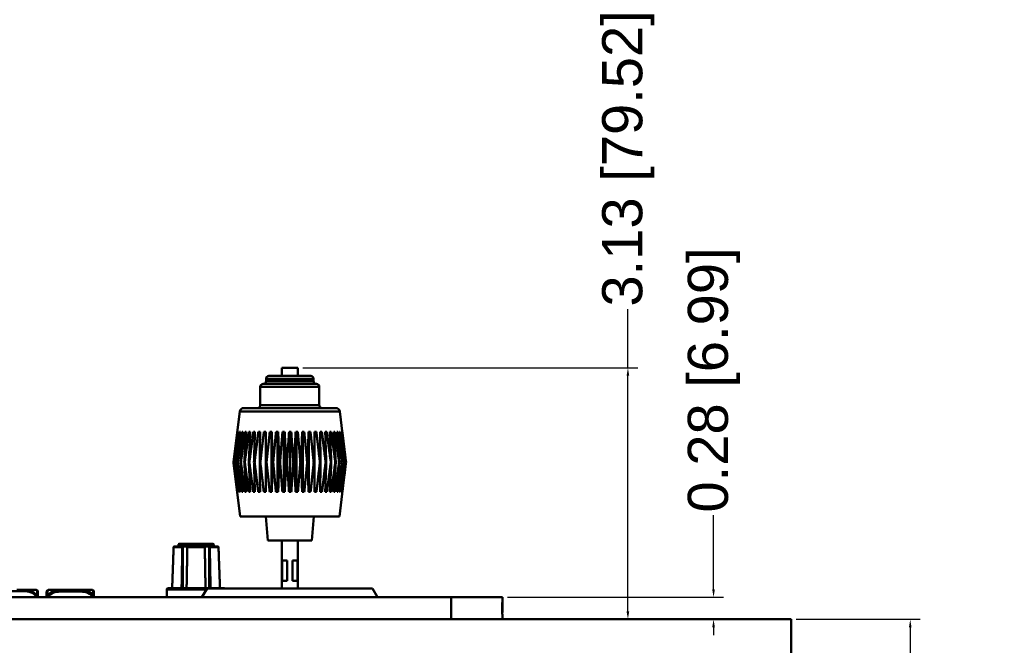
# Model space of a CAD drawing. Header units: inches. Extents: x 3.5 to 56.3, y 0.7 to 32.5.
# Tile 13 of 13: x 44 to 56.3, y 24.7 to 32.5. Entities that reach past the tile are written whole.
import ezdxf

# ---------------------------------------------------------------- set-up
doc = ezdxf.new("R2010")
doc.units = ezdxf.units.IN
doc.header["$MEASUREMENT"] = 0
for name, color, linetype, lineweight in [('Dimensions(ANSI)', 7, 'Continuous', 25), ('Visible Edges(ANSI)', 7, 'Continuous', 50), ('Visible Tangent Edges(ANSI)', 7, 'Continuous', 50)]:
    doc.layers.add(name, color=color, linetype=linetype, lineweight=lineweight)
doc.styles.add('Copy of DEFAULT-ANSI', font='arial.ttf')
doc.dimstyles.new('Copy of DEFAULT-ANSI-06', dxfattribs={"dimtxt": 0.5, "dimasz": 0.098425, "dimexe": 0.125, "dimexo": 0.0625, "dimgap": 0.031496, "dimtad": 0, "dimtih": 1, "dimtoh": 1, "dimrnd": 1e-08, "dimzin": 0, "dimdsep": 46, "dimtxsty": 'Copy of DEFAULT-ANSI', "dimcen": 0.09, "dimdle": 0.393701, "dimclrd": 179, "dimclre": 179, "dimclrt": 179, "dimadec": 0, "dimazin": 0, "dimtfac": 1, "dimtofl": 0, "dimtmove": 0, "dimatfit": 3, "dimfxl": 1, "dimtolj": 1, "dimtzin": 0, "dimlwd": 25, "dimlwe": 25, "dimarcsym": 0})

# ---------------------------------------------------------------- blocks, each defined once
blk = doc.blocks.new('*D6')
at = {"layer": 'Defpoints', "color": 0, "linetype": 'Continuous'}
for p in [(53.61, 25.054), (55.091, 25.054), (48.669, 19.882)]:
    blk.add_point(p, dxfattribs=at)
at = {"layer": 'Dimensions(ANSI)', "color": 179, "linetype": 'Continuous', "lineweight": 25}
for p, q in [((53.672, 25.054), (55.216, 25.054)), ((55.091, 24.955), (55.091, 24.501)), ((55.091, 19.98), (55.091, 20.434)), ((48.732, 19.882), (55.216, 19.882))]:
    blk.add_line(p, q, dxfattribs=at)
at = {"layer": 'Dimensions(ANSI)', "color": 179, "linetype": 'Continuous'}
for points in [[(55.075, 24.955), (55.107, 24.955), (55.091, 25.054)], [(55.075, 19.98), (55.107, 19.98), (55.091, 19.882)]]:
    blk.add_solid(points, dxfattribs=at)
at = {"layer": 'Dimensions(ANSI)', "color": 179, "linetype": 'Continuous', "lineweight": 25, "insert": (54.771, 20.466), "char_height": 0.5, "attachment_point": 1, "rotation": 90, "style": 'Copy of DEFAULT-ANSI'}
blk.add_mtext('\\A1;5.17 [131.36]', dxfattribs=at)
blk = doc.blocks.new('*D7')
at = {"layer": 'Defpoints', "color": 0, "linetype": 'Continuous'}
for p in [(47.468, 28.184), (51.577, 28.184), (51.577, 25.054)]:
    blk.add_point(p, dxfattribs=at)
at = {"layer": 'Dimensions(ANSI)', "color": 179, "linetype": 'Continuous', "lineweight": 25}
for p, q in [((51.577, 28.184), (51.577, 28.915)), ((47.531, 28.184), (51.702, 28.184)), ((51.577, 25.152), (51.577, 28.086))]:
    blk.add_line(p, q, dxfattribs=at)
at = {"layer": 'Dimensions(ANSI)', "color": 179, "linetype": 'Continuous'}
for points in [[(51.56, 28.086), (51.593, 28.086), (51.577, 28.184)], [(51.56, 25.152), (51.593, 25.152), (51.577, 25.054)]]:
    blk.add_solid(points, dxfattribs=at)
at = {"layer": 'Dimensions(ANSI)', "color": 179, "linetype": 'Continuous', "lineweight": 25, "insert": (51.256, 28.947), "char_height": 0.5, "attachment_point": 1, "rotation": 90, "style": 'Copy of DEFAULT-ANSI'}
blk.add_mtext('\\A1;3.13 [79.52]', dxfattribs=at)
blk = doc.blocks.new('*D8')
at = {"layer": 'Defpoints', "color": 0, "linetype": 'Continuous'}
for p in [(50.016, 25.329), (52.643, 25.054), (52.643, 25.054)]:
    blk.add_point(p, dxfattribs=at)
at = {"layer": 'Dimensions(ANSI)', "color": 179, "linetype": 'Continuous', "lineweight": 25}
for p, q in [((52.643, 25.427), (52.643, 26.351)), ((50.078, 25.329), (52.768, 25.329)), ((52.643, 24.955), (52.643, 24.857))]:
    blk.add_line(p, q, dxfattribs=at)
at = {"layer": 'Dimensions(ANSI)', "color": 179, "linetype": 'Continuous'}
for points in [[(52.626, 25.427), (52.659, 25.427), (52.643, 25.329)], [(52.626, 24.955), (52.659, 24.955), (52.643, 25.054)]]:
    blk.add_solid(points, dxfattribs=at)
at = {"layer": 'Dimensions(ANSI)', "color": 179, "linetype": 'Continuous', "lineweight": 25, "insert": (52.322, 26.383), "char_height": 0.5, "attachment_point": 1, "rotation": 90, "style": 'Copy of DEFAULT-ANSI'}
blk.add_mtext('\\A1;0.28 [6.99]', dxfattribs=at)

msp = doc.modelspace()

# ---------------------------------------------------------------- linework, layer by layer
at = {"layer": 'Visible Edges(ANSI)'}
for p, q in [((47.1079, 28.0842), (47.6287, 28.0842)), ((47.2684, 28.1842), (47.4681, 28.1842)), ((47.2684, 28.0842), (47.2684, 28.1842)), ((47.4681, 28.0842), (47.4681, 28.1842)), ((47.0011, 27.7192), (47.0011, 27.9492)), ((47.0361, 27.9842), (47.7005, 27.9842)), ((47.0729, 28.0192), (47.0729, 28.0492)), ((47.6637, 28.0192), (47.6637, 28.0492)), ((47.7355, 27.7192), (47.7355, 27.9492)), ((46.7458, 27.6403), (46.669, 27.0151)), ((46.7954, 27.6842), (47.9412, 27.6842)), ((47.9908, 27.6403), (48.0676, 27.0151)), ((46.7176, 27.3892), (46.7158, 27.3892)), ((46.7301, 27.3892), (46.725, 27.3892)), ((46.7527, 27.3892), (46.7443, 27.3892)), ((46.785, 27.3892), (46.7735, 27.3892)), ((46.8264, 27.3892), (46.8121, 27.3892)), ((46.8765, 27.3892), (46.8594, 27.3892)), ((46.9343, 27.3892), (46.9148, 27.3892)), ((46.9989, 27.3892), (46.9773, 27.3892)), ((47.0693, 27.3892), (47.046, 27.3892)), ((47.0687, 26.6392), (47.0687, 27.3892)), ((47.1445, 27.3892), (47.1198, 27.3892)), ((47.1405, 26.6392), (47.1405, 27.3892)), ((47.2232, 27.3892), (47.1975, 27.3892)), ((47.2159, 26.6392), (47.2159, 27.3892)), ((47.3042, 27.3892), (47.2778, 27.3892)), ((47.2938, 26.6392), (47.2938, 27.3892)), ((47.3862, 27.3892), (47.3597, 27.3892)), ((47.3728, 26.6392), (47.3728, 27.3892)), ((47.4679, 27.3892), (47.4416, 27.3892)), ((47.4517, 26.6392), (47.4517, 27.3892)), ((47.548, 27.3892), (47.5224, 27.3892)), ((47.5293, 26.6392), (47.5293, 27.3892)), ((47.6253, 27.3892), (47.6008, 27.3892)), ((47.6044, 26.6392), (47.6044, 27.3892)), ((47.6986, 27.3892), (47.6754, 27.3892)), ((47.6757, 26.6392), (47.6757, 27.3892)), ((47.7666, 27.3892), (47.7453, 27.3892)), ((47.8284, 27.3892), (47.8092, 27.3892)), ((47.8829, 27.3892), (47.8662, 27.3892)), ((47.9293, 27.3892), (47.9153, 27.3892)), ((47.9668, 27.3892), (47.9557, 27.3892)), ((47.995, 27.3892), (47.9869, 27.3892)), ((48.0132, 27.3892), (48.0084, 27.3892)), ((48.0212, 27.3892), (48.0197, 27.3892)), ((46.6684, 27.0092), (46.6683, 27.0092)), ((46.7512, 26.3342), (46.669, 27.0034)), ((46.6751, 27.0092), (46.6739, 27.0092)), ((46.6927, 27.0092), (46.6904, 27.0092)), ((46.721, 27.0092), (46.7176, 27.0092)), ((46.7595, 27.0092), (46.7551, 27.0092)), ((46.8076, 27.0092), (46.8022, 27.0092)), ((46.8646, 27.0092), (46.8583, 27.0092)), ((46.9295, 27.0092), (46.9224, 27.0092)), ((47.0013, 27.0092), (46.9935, 27.0092)), ((47.0789, 27.0092), (47.0706, 27.0092)), ((47.1611, 27.0092), (47.1523, 27.0092)), ((47.2465, 27.0092), (47.2375, 27.0092)), ((47.3339, 27.0092), (47.3247, 27.0092)), ((47.4218, 27.0092), (47.4126, 27.0092)), ((47.5088, 27.0092), (47.4998, 27.0092)), ((47.5937, 27.0092), (47.5849, 27.0092)), ((47.675, 27.0092), (47.6667, 27.0092)), ((47.7514, 27.0092), (47.7437, 27.0092)), ((47.8218, 27.0092), (47.8148, 27.0092)), ((47.8851, 27.0092), (47.8788, 27.0092)), ((47.9402, 27.0092), (47.9348, 27.0092)), ((47.9863, 27.0092), (47.9819, 27.0092)), ((47.9854, 26.3342), (48.0676, 27.0034)), ((48.0226, 27.0092), (48.0193, 27.0092)), ((48.0486, 27.0092), (48.0464, 27.0092)), ((48.0639, 27.0092), (48.0628, 27.0092)), ((46.7145, 26.6392), (46.7164, 26.6392)), ((46.7236, 26.6392), (46.7291, 26.6392)), ((46.7429, 26.6392), (46.7518, 26.6392)), ((46.7721, 26.6392), (46.7842, 26.6392)), ((46.8107, 26.6392), (46.8258, 26.6392)), ((46.858, 26.6392), (46.876, 26.6392)), ((46.9135, 26.6392), (46.9339, 26.6392)), ((46.976, 26.6392), (46.9987, 26.6392)), ((47.0448, 26.6392), (47.0694, 26.6392)), ((47.1187, 26.6392), (47.1447, 26.6392)), ((47.1965, 26.6392), (47.2236, 26.6392)), ((47.277, 26.6392), (47.3047, 26.6392)), ((47.359, 26.6392), (47.3869, 26.6392)), ((47.4411, 26.6392), (47.4687, 26.6392)), ((47.522, 26.6392), (47.549, 26.6392)), ((47.6006, 26.6392), (47.6264, 26.6392)), ((47.6754, 26.6392), (47.6998, 26.6392)), ((47.7455, 26.6392), (47.7679, 26.6392)), ((47.8095, 26.6392), (47.8297, 26.6392)), ((47.8667, 26.6392), (47.8843, 26.6392)), ((47.9159, 26.6392), (47.9307, 26.6392)), ((47.9565, 26.6392), (47.9682, 26.6392)), ((47.9879, 26.6392), (47.9963, 26.6392)), ((48.0095, 26.6392), (48.0145, 26.6392)), ((48.0209, 26.6392), (48.0225, 26.6392)), ((47.9854, 26.3342), (46.7512, 26.3342)), ((47.0945, 26.0342), (47.0683, 26.3342)), ((47.642, 26.0342), (47.6683, 26.3342)), ((45.9816, 25.9835), (45.9816, 25.9615)), ((45.9916, 25.9935), (46.4116, 25.9935)), ((46.4116, 25.9935), (46.4117, 25.9935)), ((46.4216, 25.9835), (46.4216, 25.9615)), ((46.4217, 25.9835), (46.4217, 25.9615)), ((47.642, 26.0342), (47.0945, 26.0342)), ((47.2683, 26.0342), (47.2683, 25.4385)), ((47.4683, 26.0342), (47.4683, 25.4385)), ((45.9325, 25.9615), (46.0359, 25.9615)), ((46.0359, 25.9615), (46.039, 25.9615)), ((46.039, 25.9615), (46.0982, 25.9615)), ((46.039, 25.9615), (46.039, 25.4435)), ((46.0982, 25.9615), (46.305, 25.9615)), ((46.305, 25.9615), (46.3642, 25.9615)), ((46.3642, 25.9615), (46.3674, 25.9615)), ((46.3642, 25.9615), (46.3642, 25.4435)), ((46.3674, 25.9615), (46.4708, 25.9615)), ((47.3355, 25.7842), (47.2738, 25.7842)), ((47.2738, 25.5342), (47.2738, 25.7842)), ((47.3355, 25.7842), (47.3355, 25.5342)), ((47.4628, 25.7842), (47.4011, 25.7842)), ((47.4011, 25.5342), (47.4011, 25.7842)), ((47.4628, 25.7842), (47.4628, 25.5342)), ((47.2738, 25.5342), (47.3355, 25.5342)), ((47.4011, 25.5342), (47.4628, 25.5342)), ((44.041, 25.419), (43.9718, 25.419)), ((44.2158, 25.419), (44.041, 25.419)), ((44.5347, 25.419), (44.3603, 25.419)), ((44.737, 25.419), (44.5347, 25.419)), ((44.9115, 25.419), (44.737, 25.419)), ((45.8366, 25.3285), (45.8366, 25.4235)), ((45.8566, 25.4435), (46.5466, 25.4435)), ((46.3381, 25.4385), (46.2753, 25.3285)), ((46.3381, 25.4385), (48.3985, 25.4385)), ((46.5466, 25.4435), (46.5467, 25.4435)), ((48.3985, 25.4385), (48.4613, 25.3285)), ((49.3756, 25.3285), (34.1356, 25.3285)), ((50.0156, 25.3285), (49.3756, 25.3285)), ((49.3756, 25.3285), (49.3756, 25.0535)), ((50.0106, 25.2635), (50.0156, 25.2635)), ((50.0106, 25.1185), (50.0106, 25.2635)), ((50.0156, 25.2635), (50.0156, 25.3285)), ((50.0156, 25.1385), (50.0156, 25.2635)), ((50.0156, 25.1385), (50.0106, 25.1385)), ((53.6097, 25.0535), (31.8763, 25.0535)), ((50.0156, 25.1185), (50.0106, 25.1185)), ((50.0156, 25.0535), (50.0156, 25.1185)), ((53.6097, 24.5535), (53.6097, 25.0535))]:
    msp.add_line(p, q, dxfattribs=at)
for centre, radius, start, end in [((47.1079, 28.0492), 0.035, 90, 180), ((47.6287, 28.0492), 0.035, 0, 90), ((47.0361, 27.9492), 0.035, 90, 180), ((47.0379, 28.0192), 0.035, 270, 0), ((47.6987, 28.0192), 0.035, 180, 270), ((47.7005, 27.9492), 0.035, 0, 90), ((46.9661, 27.7192), 0.035, 270, 0), ((47.7705, 27.7192), 0.035, 180, 270), ((46.7954, 27.6342), 0.05, 90, 173), ((47.9412, 27.6342), 0.05, 7, 90), ((45.9916, 25.9835), 0.01, 90, 180), ((46.4116, 25.9835), 0.01, 0, 90), ((46.4117, 25.9835), 0.01, 0, 90), ((44.2158, 25.4033), 0.0157, 0, 90), ((44.3603, 25.3994), 0.0197, 90, 180), ((44.9115, 25.3994), 0.0197, 0, 90), ((45.8566, 25.4235), 0.02, 90, 180), ((46.5466, 25.4235), 0.02, 48.59038, 90), ((46.5467, 25.4235), 0.02, 48.59038, 90)]:
    msp.add_arc(centre, radius, start, end, dxfattribs=at)
for points, weights in [([(46.6684, 27.0092), (46.6929, 27.2076), (46.7158, 27.3892)], [1, 1.00075667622, 1]), ([(46.7176, 27.3892), (46.6965, 27.2076), (46.6739, 27.0092)], [1, 1.00075667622, 1]), ([(46.6751, 27.0092), (46.7009, 27.2076), (46.725, 27.3892)], [1, 1.00075667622, 1]), ([(46.7301, 27.3892), (46.7109, 27.2076), (46.6904, 27.0092)], [1, 1.00075667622, 1]), ([(46.6927, 27.0092), (46.7194, 27.2076), (46.7443, 27.3892)], [1, 1.00075667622, 1]), ([(46.7527, 27.3892), (46.7357, 27.2076), (46.7176, 27.0092)], [1, 1.00075667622, 1]), ([(46.721, 27.0092), (46.7482, 27.2076), (46.7735, 27.3892)], [1, 1.00075667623, 1]), ([(46.785, 27.3892), (46.7705, 27.2076), (46.7551, 27.0092)], [1, 1.00075667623, 1]), ([(46.7595, 27.0092), (46.7867, 27.2076), (46.8121, 27.3892)], [1, 1.00075667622, 1]), ([(46.8264, 27.3892), (46.8147, 27.2076), (46.8022, 27.0092)], [1, 1.00075667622, 1]), ([(46.8076, 27.0092), (46.8344, 27.2076), (46.8594, 27.3892)], [1, 1.00075667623, 1]), ([(46.8765, 27.3892), (46.8677, 27.2076), (46.8583, 27.0092)], [1, 1.00075667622, 1]), ([(46.8646, 27.0092), (46.8906, 27.2076), (46.9148, 27.3892)], [1, 1.00075667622, 1]), ([(46.9343, 27.3892), (46.9285, 27.2076), (46.9224, 27.0092)], [1, 1.00075667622, 1]), ([(46.9295, 27.0092), (46.9542, 27.2076), (46.9773, 27.3892)], [1, 1.00075667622, 1]), ([(46.9989, 27.3892), (46.9963, 27.2076), (46.9935, 27.0092)], [1, 1.00075667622, 1]), ([(47.0013, 27.0092), (47.0244, 27.2076), (47.046, 27.3892)], [1, 1.00075667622, 1]), ([(47.0693, 27.3892), (47.0699, 27.2076), (47.0706, 27.0092)], [1, 1.00075667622, 1]), ([(47.0789, 27.0092), (47.1, 27.2076), (47.1198, 27.3892)], [1, 1.00075667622, 1]), ([(47.1445, 27.3892), (47.1483, 27.2076), (47.1523, 27.0092)], [1, 1.00075667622, 1]), ([(47.1611, 27.0092), (47.1799, 27.2076), (47.1975, 27.3892)], [1, 1.00075667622, 1]), ([(47.2232, 27.3892), (47.2301, 27.2076), (47.2375, 27.0092)], [1, 1.00075667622, 1]), ([(47.2465, 27.0092), (47.2627, 27.2076), (47.2778, 27.3892)], [1, 1.00075667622, 1]), ([(47.3042, 27.3892), (47.3141, 27.2076), (47.3247, 27.0092)], [1, 1.00075667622, 1]), ([(47.3339, 27.0092), (47.3472, 27.2076), (47.3597, 27.3892)], [1, 1.00075667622, 1]), ([(47.3862, 27.3892), (47.3989, 27.2076), (47.4126, 27.0092)], [1, 1.00075667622, 1]), ([(47.4218, 27.0092), (47.432, 27.2076), (47.4416, 27.3892)], [1, 1.00075667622, 1]), ([(47.4679, 27.3892), (47.4833, 27.2076), (47.4998, 27.0092)], [1, 1.00075667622, 1]), ([(47.5088, 27.0092), (47.5158, 27.2076), (47.5224, 27.3892)], [1, 1.00075667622, 1]), ([(47.548, 27.3892), (47.5659, 27.2076), (47.5849, 27.0092)], [1, 1.00075667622, 1]), ([(47.5937, 27.0092), (47.5973, 27.2076), (47.6008, 27.3892)], [1, 1.00075667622, 1]), ([(47.6253, 27.3892), (47.6453, 27.2076), (47.6667, 27.0092)], [1, 1.00075667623, 1]), ([(47.675, 27.0092), (47.6752, 27.2076), (47.6754, 27.3892)], [1, 1.00075667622, 1]), ([(47.6986, 27.3892), (47.7204, 27.2076), (47.7437, 27.0092)], [1, 1.00075667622, 1]), ([(47.7514, 27.0092), (47.7482, 27.2076), (47.7453, 27.3892)], [1, 1.00075667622, 1]), ([(47.7666, 27.3892), (47.7899, 27.2076), (47.8148, 27.0092)], [1, 1.00075667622, 1]), ([(47.8218, 27.0092), (47.8153, 27.2076), (47.8092, 27.3892)], [1, 1.00075667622, 1]), ([(47.8284, 27.3892), (47.8527, 27.2076), (47.8788, 27.0092)], [1, 1.00075667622, 1]), ([(47.8851, 27.0092), (47.8753, 27.2076), (47.8662, 27.3892)], [1, 1.00075667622, 1]), ([(47.8829, 27.3892), (47.908, 27.2076), (47.9348, 27.0092)], [1, 1.00075667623, 1]), ([(47.9402, 27.0092), (47.9273, 27.2076), (47.9153, 27.3892)], [1, 1.00075667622, 1]), ([(47.9293, 27.3892), (47.9547, 27.2076), (47.9819, 27.0092)], [1, 1.00075667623, 1]), ([(47.9863, 27.0092), (47.9705, 27.2076), (47.9557, 27.3892)], [1, 1.00075667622, 1]), ([(47.9668, 27.3892), (47.9922, 27.2076), (48.0193, 27.0092)], [1, 1.00075667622, 1]), ([(48.0226, 27.0092), (48.0041, 27.2076), (47.9869, 27.3892)], [1, 1.00075667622, 1]), ([(47.995, 27.3892), (48.0198, 27.2076), (48.0464, 27.0092)], [1, 1.00075667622, 1]), ([(48.0486, 27.0092), (48.0278, 27.2076), (48.0084, 27.3892)], [1, 1.00075667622, 1]), ([(48.0132, 27.3892), (48.0371, 27.2076), (48.0628, 27.0092)], [1, 1.00075667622, 1]), ([(48.0639, 27.0092), (48.0411, 27.2076), (48.0197, 27.3892)], [1, 1.00075667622, 1]), ([(48.0212, 27.3892), (48.0439, 27.2076), (48.0683, 27.0092)], [1, 1.00075667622, 1]), ([(46.669, 27.0151), (46.6687, 27.0122), (46.6683, 27.0092)], [1.00002204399, 1.0000111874, 1]), ([(46.6683, 27.0092), (46.6687, 27.0063), (46.669, 27.0034)], [1, 1.00001088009, 1.00002142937]), ([(46.7145, 26.6392), (46.6922, 26.8163), (46.6684, 27.0092)], [1, 1.00071566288, 1]), ([(46.6739, 27.0092), (46.6959, 26.8163), (46.7164, 26.6392)], [1, 1.00071566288, 1]), ([(46.7236, 26.6392), (46.7002, 26.8163), (46.6751, 27.0092)], [1, 1.00071566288, 1]), ([(46.6904, 27.0092), (46.7104, 26.8163), (46.7291, 26.6392)], [1, 1.00071566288, 1]), ([(46.7429, 26.6392), (46.7187, 26.8163), (46.6927, 27.0092)], [1, 1.00071566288, 1]), ([(46.7176, 27.0092), (46.7352, 26.8163), (46.7518, 26.6392)], [1, 1.00071566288, 1]), ([(46.7721, 26.6392), (46.7474, 26.8163), (46.721, 27.0092)], [1, 1.00071566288, 1]), ([(46.7551, 27.0092), (46.7701, 26.8163), (46.7842, 26.6392)], [1, 1.00071566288, 1]), ([(46.8107, 26.6392), (46.786, 26.8163), (46.7595, 27.0092)], [1, 1.00071566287, 1]), ([(46.8022, 27.0092), (46.8144, 26.8163), (46.8258, 26.6392)], [1, 1.00071566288, 1]), ([(46.858, 26.6392), (46.8337, 26.8163), (46.8076, 27.0092)], [1, 1.00071566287, 1]), ([(46.8583, 27.0092), (46.8674, 26.8163), (46.876, 26.6392)], [1, 1.00071566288, 1]), ([(46.9135, 26.6392), (46.8898, 26.8163), (46.8646, 27.0092)], [1, 1.00071566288, 1]), ([(46.9224, 27.0092), (46.9284, 26.8163), (46.9339, 26.6392)], [1, 1.00071566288, 1]), ([(46.976, 26.6392), (46.9536, 26.8163), (46.9295, 27.0092)], [1, 1.00071566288, 1]), ([(46.9935, 27.0092), (46.9962, 26.8163), (46.9987, 26.6392)], [1, 1.00071566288, 1]), ([(47.0448, 26.6392), (47.0238, 26.8163), (47.0013, 27.0092)], [1, 1.00071566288, 1]), ([(47.0706, 27.0092), (47.07, 26.8163), (47.0694, 26.6392)], [1, 1.00071566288, 1]), ([(47.1187, 26.6392), (47.0995, 26.8163), (47.0789, 27.0092)], [1, 1.00071566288, 1]), ([(47.1523, 27.0092), (47.1484, 26.8163), (47.1447, 26.6392)], [1, 1.00071566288, 1]), ([(47.1965, 26.6392), (47.1794, 26.8163), (47.1611, 27.0092)], [1, 1.00071566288, 1]), ([(47.2375, 27.0092), (47.2303, 26.8163), (47.2236, 26.6392)], [1, 1.00071566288, 1]), ([(47.277, 26.6392), (47.2623, 26.8163), (47.2465, 27.0092)], [1, 1.00071566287, 1]), ([(47.3247, 27.0092), (47.3144, 26.8163), (47.3047, 26.6392)], [1, 1.00071566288, 1]), ([(47.359, 26.6392), (47.3468, 26.8163), (47.3339, 27.0092)], [1, 1.00071566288, 1]), ([(47.4126, 27.0092), (47.3993, 26.8163), (47.3869, 26.6392)], [1, 1.00071566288, 1]), ([(47.4411, 26.6392), (47.4317, 26.8163), (47.4218, 27.0092)], [1, 1.00071566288, 1]), ([(47.4998, 27.0092), (47.4838, 26.8163), (47.4687, 26.6392)], [1, 1.00071566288, 1]), ([(47.522, 26.6392), (47.5157, 26.8163), (47.5088, 27.0092)], [1, 1.00071566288, 1]), ([(47.5849, 27.0092), (47.5664, 26.8163), (47.549, 26.6392)], [1, 1.00071566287, 1]), ([(47.6006, 26.6392), (47.5972, 26.8163), (47.5937, 27.0092)], [1, 1.00071566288, 1]), ([(47.6667, 27.0092), (47.6459, 26.8163), (47.6264, 26.6392)], [1, 1.00071566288, 1]), ([(47.6754, 26.6392), (47.6752, 26.8163), (47.675, 27.0092)], [1, 1.00071566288, 1]), ([(47.7437, 27.0092), (47.721, 26.8163), (47.6998, 26.6392)], [1, 1.00071566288, 1]), ([(47.7455, 26.6392), (47.7483, 26.8163), (47.7514, 27.0092)], [1, 1.00071566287, 1]), ([(47.8148, 27.0092), (47.7906, 26.8163), (47.7679, 26.6392)], [1, 1.00071566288, 1]), ([(47.8095, 26.6392), (47.8155, 26.8163), (47.8218, 27.0092)], [1, 1.00071566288, 1]), ([(47.8788, 27.0092), (47.8535, 26.8163), (47.8297, 26.6392)], [1, 1.00071566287, 1]), ([(47.8667, 26.6392), (47.8755, 26.8163), (47.8851, 27.0092)], [1, 1.00071566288, 1]), ([(47.9348, 27.0092), (47.9087, 26.8163), (47.8843, 26.6392)], [1, 1.00071566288, 1]), ([(47.9159, 26.6392), (47.9276, 26.8163), (47.9402, 27.0092)], [1, 1.00071566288, 1]), ([(47.9819, 27.0092), (47.9554, 26.8163), (47.9307, 26.6392)], [1, 1.00071566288, 1]), ([(47.9565, 26.6392), (47.9709, 26.8163), (47.9863, 27.0092)], [1, 1.00071566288, 1]), ([(48.0193, 27.0092), (47.9929, 26.8163), (47.9682, 26.6392)], [1, 1.00071566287, 1]), ([(47.9879, 26.6392), (48.0047, 26.8163), (48.0226, 27.0092)], [1, 1.00071566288, 1]), ([(48.0464, 27.0092), (48.0205, 26.8163), (47.9963, 26.6392)], [1, 1.00071566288, 1]), ([(48.0095, 26.6392), (48.0284, 26.8163), (48.0486, 27.0092)], [1, 1.00071566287, 1]), ([(48.0628, 27.0092), (48.0378, 26.8163), (48.0145, 26.6392)], [1, 1.00071566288, 1]), ([(48.0209, 26.6392), (48.0417, 26.8163), (48.0639, 27.0092)], [1, 1.00071566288, 1]), ([(48.0683, 27.0092), (48.0446, 26.8163), (48.0225, 26.6392)], [1, 1.00071566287, 1]), ([(45.9224, 25.9519), (45.9134, 25.7059), (45.9038, 25.4435)], [1.00002012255, 1.00052363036, 1]), ([(46.0215, 25.4435), (46.0263, 25.7059), (46.0309, 25.9519)], [1, 1.00052363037, 1.00002012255]), ([(46.0932, 25.9519), (46.0887, 25.7059), (46.0839, 25.4435)], [1.00002012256, 1.00052363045, 1]), ([(46.3194, 25.4435), (46.3146, 25.7059), (46.3101, 25.9519)], [1, 1.00052363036, 1.00002012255]), ([(46.3724, 25.9519), (46.3769, 25.7059), (46.3817, 25.4435)], [1.00002012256, 1.00052363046, 1]), ([(46.4995, 25.4435), (46.4899, 25.7059), (46.4808, 25.9519)], [1, 1.00052363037, 1.00002012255]), ([(46.4995, 25.4435), (46.4899, 25.7059), (46.4809, 25.9519)], [1, 1.00052363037, 1.00002012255])]:
    msp.add_rational_spline(points, weights, degree=2, dxfattribs=at)
for points, knots in [([(45.9325, 25.9615), (45.9313, 25.9615), (45.9298, 25.9612), (45.9275, 25.9603), (45.9262, 25.9595), (45.9245, 25.9577), (45.9237, 25.9565), (45.9228, 25.9543), (45.9225, 25.953), (45.9224, 25.9519)], [-0.037779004, -0.037779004, -0.037779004, -0.037779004, -0.028265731, -0.028265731, -0.018797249, -0.018797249, -0.009378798, -0.009378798, -0.000908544, -0.000908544, -0.000908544, -0.000908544]), ([(46.0309, 25.9519), (46.0309, 25.953), (46.031, 25.9543), (46.0315, 25.9565), (46.0319, 25.9577), (46.0328, 25.9595), (46.0334, 25.9603), (46.0345, 25.9612), (46.0353, 25.9615), (46.0359, 25.9615)], [0.000908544, 0.000908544, 0.000908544, 0.000908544, 0.009378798, 0.009378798, 0.018797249, 0.018797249, 0.028265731, 0.028265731, 0.037779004, 0.037779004, 0.037779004, 0.037779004]), ([(46.0982, 25.9615), (46.0976, 25.9615), (46.0969, 25.9612), (46.0957, 25.9603), (46.0951, 25.9595), (46.0942, 25.9577), (46.0938, 25.9565), (46.0934, 25.9543), (46.0932, 25.953), (46.0932, 25.9519)], [-0.037779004, -0.037779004, -0.037779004, -0.037779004, -0.028265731, -0.028265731, -0.018797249, -0.018797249, -0.009378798, -0.009378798, -0.000908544, -0.000908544, -0.000908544, -0.000908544]), ([(46.3101, 25.9519), (46.31, 25.953), (46.3099, 25.9543), (46.3094, 25.9565), (46.309, 25.9577), (46.3081, 25.9595), (46.3075, 25.9603), (46.3064, 25.9612), (46.3056, 25.9615), (46.305, 25.9615)], [0.000908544, 0.000908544, 0.000908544, 0.000908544, 0.009378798, 0.009378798, 0.018797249, 0.018797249, 0.028265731, 0.028265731, 0.037779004, 0.037779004, 0.037779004, 0.037779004]), ([(46.3674, 25.9615), (46.368, 25.9615), (46.3687, 25.9612), (46.3699, 25.9603), (46.3705, 25.9595), (46.3714, 25.9577), (46.3718, 25.9565), (46.3722, 25.9543), (46.3724, 25.953), (46.3724, 25.9519)], [-0.037779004, -0.037779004, -0.037779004, -0.037779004, -0.028265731, -0.028265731, -0.018797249, -0.018797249, -0.009378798, -0.009378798, -0.000908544, -0.000908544, -0.000908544, -0.000908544]), ([(46.4809, 25.9519), (46.4808, 25.953), (46.4805, 25.9543), (46.4796, 25.9565), (46.4788, 25.9577), (46.4771, 25.9595), (46.4758, 25.9603), (46.4735, 25.9612), (46.472, 25.9615), (46.4708, 25.9615)], [0.000908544, 0.000908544, 0.000908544, 0.000908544, 0.009378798, 0.009378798, 0.018797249, 0.018797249, 0.028265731, 0.028265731, 0.037779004, 0.037779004, 0.037779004, 0.037779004]), ([(46.4808, 25.9519), (46.4808, 25.953), (46.4805, 25.9543), (46.4796, 25.9565), (46.4788, 25.9577), (46.477, 25.9595), (46.4758, 25.9603), (46.4735, 25.9612), (46.472, 25.9615), (46.4708, 25.9615)], [0.000908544, 0.000908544, 0.000908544, 0.000908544, 0.009378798, 0.009378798, 0.018797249, 0.018797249, 0.028265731, 0.028265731, 0.037779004, 0.037779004, 0.037779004, 0.037779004]), ([(44.2316, 25.3285), (44.2316, 25.3646), (44.2316, 25.3858), (44.2316, 25.3951), (44.2316, 25.4015), (44.2316, 25.4033), (44.2316, 25.4033)], [-0.51062157, -0.51062157, -0.51062157, -0.51062157, -0.20743, -0.20743, -0.20743, 0, 0, 0, 0]), ([(44.3406, 25.3994), (44.3406, 25.3994), (44.3406, 25.3984), (44.3406, 25.3945), (44.3406, 25.3894), (44.3406, 25.3789), (44.3406, 25.3579), (44.3406, 25.3496), (44.3406, 25.3397), (44.3406, 25.3285)], [0.25695374, 0.25695374, 0.25695374, 0.25695374, 0.43719186, 0.43719186, 0.43719186, 0.6739428, 0.6739428, 0.6739428, 0.76771087, 0.76771087, 0.76771087, 0.76771087]), ([(44.9312, 25.3285), (44.9312, 25.3423), (44.9312, 25.3543), (44.9312, 25.3637), (44.9312, 25.3817), (44.9312, 25.3907), (44.9312, 25.3951), (44.9312, 25.3985), (44.9312, 25.3994), (44.9312, 25.3994)], [-0.76808131, -0.76808131, -0.76808131, -0.76808131, -0.65146133, -0.65146133, -0.65146133, -0.42769102, -0.42769102, -0.42769102, -0.25695174, -0.25695174, -0.25695174, -0.25695174])]:
    msp.add_open_spline(points, degree=3, knots=knots, dxfattribs=at)
at = {"layer": 'Visible Tangent Edges(ANSI)'}
for p, q in [((47.7355, 27.9492), (47.0011, 27.9492)), ((47.6637, 28.0492), (47.0729, 28.0492)), ((47.0729, 28.0192), (47.6637, 28.0192)), ((47.0011, 27.7192), (47.7355, 27.7192)), ((47.9908, 27.6403), (46.7458, 27.6403)), ((46.4216, 25.9835), (45.9816, 25.9835)), ((46.4217, 25.9835), (46.4216, 25.9835)), ((46.0309, 25.9519), (45.9224, 25.9519)), ((46.3101, 25.9519), (46.0932, 25.9519)), ((46.4808, 25.9519), (46.3724, 25.9519)), ((46.4809, 25.9519), (46.4808, 25.9519)), ((43.7639, 25.4033), (44.041, 25.4033)), ((44.041, 25.4033), (44.041, 25.419)), ((44.5347, 25.3994), (44.5347, 25.419)), ((44.5347, 25.3994), (44.737, 25.3994)), ((44.737, 25.3994), (44.737, 25.419)), ((46.3296, 25.4235), (45.8366, 25.4235))]:
    msp.add_line(p, q, dxfattribs=at)
for points, knots in [([(44.2263, 25.3374), (44.2246, 25.3408), (44.2228, 25.3442), (44.2073, 25.3687), (44.1872, 25.3844), (44.152, 25.4019), (44.1379, 25.4068), (44.1001, 25.4161), (44.0759, 25.4184), (44.0486, 25.419), (44.0448, 25.419), (44.041, 25.419)], [-0.50071892, -0.50071892, -0.50071892, -0.50071892, -0.47521596, -0.47521596, -0.30663566, -0.30663566, -0.20127298, -0.20127298, -0.02785912, -0.02785912, 0, 0, 0, 0]), ([(44.041, 25.4033), (44.0446, 25.4033), (44.0482, 25.4033), (44.0518, 25.4032), (44.085, 25.4026), (44.1187, 25.3988), (44.1496, 25.3868), (44.1765, 25.3762), (44.2021, 25.3583), (44.2155, 25.3327), (44.2162, 25.3313), (44.2169, 25.3299), (44.2175, 25.3285)], [0, 0, 0, 0, 0.02724708, 0.02724708, 0.02724708, 0.27905533, 0.27905533, 0.27905533, 0.49883544, 0.49883544, 0.49883544, 0.51062157, 0.51062157, 0.51062157, 0.51062157]), ([(44.2158, 25.419), (44.216, 25.419), (44.2162, 25.419), (44.2178, 25.4184), (44.2192, 25.4161), (44.2214, 25.4068), (44.2222, 25.4019), (44.2242, 25.3844), (44.2253, 25.3687), (44.2261, 25.3442), (44.2262, 25.3408), (44.2263, 25.3374)], [0, 0, 0, 0, 0.02785912, 0.02785912, 0.20127298, 0.20127298, 0.30663566, 0.30663566, 0.47521596, 0.47521596, 0.50071892, 0.50071892, 0.50071892, 0.50071892]), ([(44.3475, 25.3431), (44.348, 25.356), (44.3486, 25.3679), (44.3511, 25.3981), (44.3534, 25.4088), (44.3573, 25.4181), (44.3589, 25.4194), (44.3603, 25.419)], [-0.74781447, -0.74781447, -0.74781447, -0.74781447, -0.64932527, -0.64932527, -0.42769102, -0.42769102, -0.25695374, -0.25695374, -0.25695374, -0.25695374]), ([(44.5347, 25.419), (44.4943, 25.4192), (44.4519, 25.4164), (44.3863, 25.3872), (44.3618, 25.3688), (44.3475, 25.3431)], [0.25695174, 0.25695174, 0.25695174, 0.25695174, 0.55599833, 0.55599833, 0.74828181, 0.74828181, 0.74828181, 0.74828181]), ([(44.3566, 25.3285), (44.3632, 25.3423), (44.3737, 25.3543), (44.3859, 25.3637), (44.4093, 25.3817), (44.4384, 25.3907), (44.4675, 25.3951), (44.4897, 25.3985), (44.5123, 25.3994), (44.5347, 25.3994)], [-0.76808131, -0.76808131, -0.76808131, -0.76808131, -0.65146133, -0.65146133, -0.65146133, -0.42769102, -0.42769102, -0.42769102, -0.25695174, -0.25695174, -0.25695174, -0.25695174]), ([(44.9243, 25.3431), (44.9167, 25.356), (44.9067, 25.3679), (44.8696, 25.3981), (44.8379, 25.4088), (44.7836, 25.4181), (44.7604, 25.4194), (44.737, 25.419)], [-0.74781447, -0.74781447, -0.74781447, -0.74781447, -0.64932527, -0.64932527, -0.42769102, -0.42769102, -0.25695374, -0.25695374, -0.25695374, -0.25695374]), ([(44.737, 25.3994), (44.7607, 25.3994), (44.7847, 25.3984), (44.8081, 25.3945), (44.8387, 25.3894), (44.8696, 25.3789), (44.8929, 25.3579), (44.9021, 25.3496), (44.9099, 25.3397), (44.9152, 25.3285)], [0.25695374, 0.25695374, 0.25695374, 0.25695374, 0.43719186, 0.43719186, 0.43719186, 0.6739428, 0.6739428, 0.6739428, 0.76771087, 0.76771087, 0.76771087, 0.76771087]), ([(44.9115, 25.419), (44.9139, 25.4192), (44.9172, 25.4164), (44.9218, 25.3872), (44.9234, 25.3688), (44.9243, 25.3431)], [0.25695174, 0.25695174, 0.25695174, 0.25695174, 0.55599833, 0.55599833, 0.74828181, 0.74828181, 0.74828181, 0.74828181]), ([(44.2263, 25.3374), (44.2261, 25.3366), (44.2259, 25.3358), (44.2254, 25.3341), (44.225, 25.3331), (44.2244, 25.3316), (44.2242, 25.331), (44.2238, 25.3301), (44.2236, 25.3298), (44.2233, 25.3292), (44.2232, 25.3289), (44.223, 25.3285)], [-0.000124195, -0.000124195, -0.000124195, -0.000124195, 0.004495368, 0.004495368, 0.009774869, 0.009774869, 0.013074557, 0.013074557, 0.014724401, 0.014724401, 0.016479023, 0.016479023, 0.016479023, 0.016479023]), ([(44.2308, 25.3285), (44.2307, 25.3289), (44.2306, 25.3292), (44.2304, 25.3298), (44.2303, 25.3301), (44.2299, 25.331), (44.2297, 25.3316), (44.229, 25.3331), (44.2285, 25.3341), (44.2274, 25.3358), (44.2269, 25.3366), (44.2263, 25.3374)], [-0.016479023, -0.016479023, -0.016479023, -0.016479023, -0.014724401, -0.014724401, -0.013074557, -0.013074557, -0.009774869, -0.009774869, -0.004495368, -0.004495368, 0.000124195, 0.000124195, 0.000124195, 0.000124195]), ([(44.3475, 25.3431), (44.3466, 25.3416), (44.3459, 25.3402), (44.3444, 25.337), (44.3438, 25.3353), (44.3428, 25.3325), (44.3425, 25.3314), (44.3421, 25.3298), (44.342, 25.3293), (44.3418, 25.3287), (44.3418, 25.3286), (44.3418, 25.3285)], [-0.000231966, -0.000231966, -0.000231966, -0.000231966, 0.009130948, 0.009130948, 0.019831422, 0.019831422, 0.026519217, 0.026519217, 0.029863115, 0.029863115, 0.030374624, 0.030374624, 0.030374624, 0.030374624]), ([(44.3492, 25.3285), (44.3492, 25.3286), (44.3492, 25.3287), (44.349, 25.3293), (44.3489, 25.3298), (44.3486, 25.3314), (44.3484, 25.3325), (44.3479, 25.3353), (44.3477, 25.337), (44.3475, 25.3402), (44.3475, 25.3416), (44.3475, 25.3431)], [-0.030374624, -0.030374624, -0.030374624, -0.030374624, -0.029863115, -0.029863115, -0.026519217, -0.026519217, -0.019831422, -0.019831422, -0.009130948, -0.009130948, 0.000231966, 0.000231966, 0.000231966, 0.000231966]), ([(44.9243, 25.3431), (44.9243, 25.3416), (44.9243, 25.3402), (44.9241, 25.337), (44.9239, 25.3353), (44.9234, 25.3325), (44.9232, 25.3314), (44.9229, 25.3298), (44.9228, 25.3293), (44.9226, 25.3287), (44.9226, 25.3286), (44.9226, 25.3285)], [-0.000231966, -0.000231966, -0.000231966, -0.000231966, 0.009130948, 0.009130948, 0.019831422, 0.019831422, 0.026519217, 0.026519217, 0.029863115, 0.029863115, 0.030374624, 0.030374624, 0.030374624, 0.030374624]), ([(44.93, 25.3285), (44.93, 25.3286), (44.9299, 25.3287), (44.9298, 25.3293), (44.9297, 25.3298), (44.9293, 25.3314), (44.9289, 25.3325), (44.928, 25.3353), (44.9274, 25.337), (44.9259, 25.3402), (44.9252, 25.3416), (44.9243, 25.3431)], [-0.030374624, -0.030374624, -0.030374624, -0.030374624, -0.029863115, -0.029863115, -0.026519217, -0.026519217, -0.019831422, -0.019831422, -0.009130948, -0.009130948, 0.000231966, 0.000231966, 0.000231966, 0.000231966])]:
    msp.add_open_spline(points, degree=3, knots=knots, dxfattribs=at)

# ---------------------------------------------------------------- dimensions: what is measured, and where the dimension line sits
at = {"layer": 'Dimensions(ANSI)', "color": 179, "linetype": 'Continuous', "lineweight": 25}
for base, p1, p2, override, picture, middle in [((51.5768, 28.1842), (51.5768, 25.0535), (47.4681, 28.1842), {"dimtih": 0, "dimtoh": 0, "dimdec": 2, "dimse1": 1, "dimtp": 0, "dimtm": 0, "dimtdec": 2, "dimatfit": 2}, '*D7', (51.5768, 30.7541)), ((52.6426701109, 25.0535330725), (50.0155586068, 25.3285330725), (52.6426701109, 25.0535330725), {"dimtih": 0, "dimtoh": 0, "dimdec": 2, "dimse2": 1, "dimtp": 0, "dimtm": 0, "dimtdec": 2, "dimatfit": 1}, '*D8', (52.6426701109, 27.9963892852)), ((55.091, 25.0535), (48.6693, 19.882), (53.6097, 25.0535), {"dimtih": 0, "dimtoh": 0, "dimdec": 2, "dimtp": 0, "dimtm": 0, "dimtdec": 2, "dimatfit": 1}, '*D6', (55.091, 22.4678))]:
    dim = msp.add_linear_dim(base=base, p1=p1, p2=p2, angle=90, dimstyle='Copy of DEFAULT-ANSI-06', override=override, dxfattribs=at)
    dim.commit()
    dim.dimension.update_dxf_attribs({"geometry": picture, "text_midpoint": middle, "dimtype": 160})

doc.saveas('drawing.dxf')
